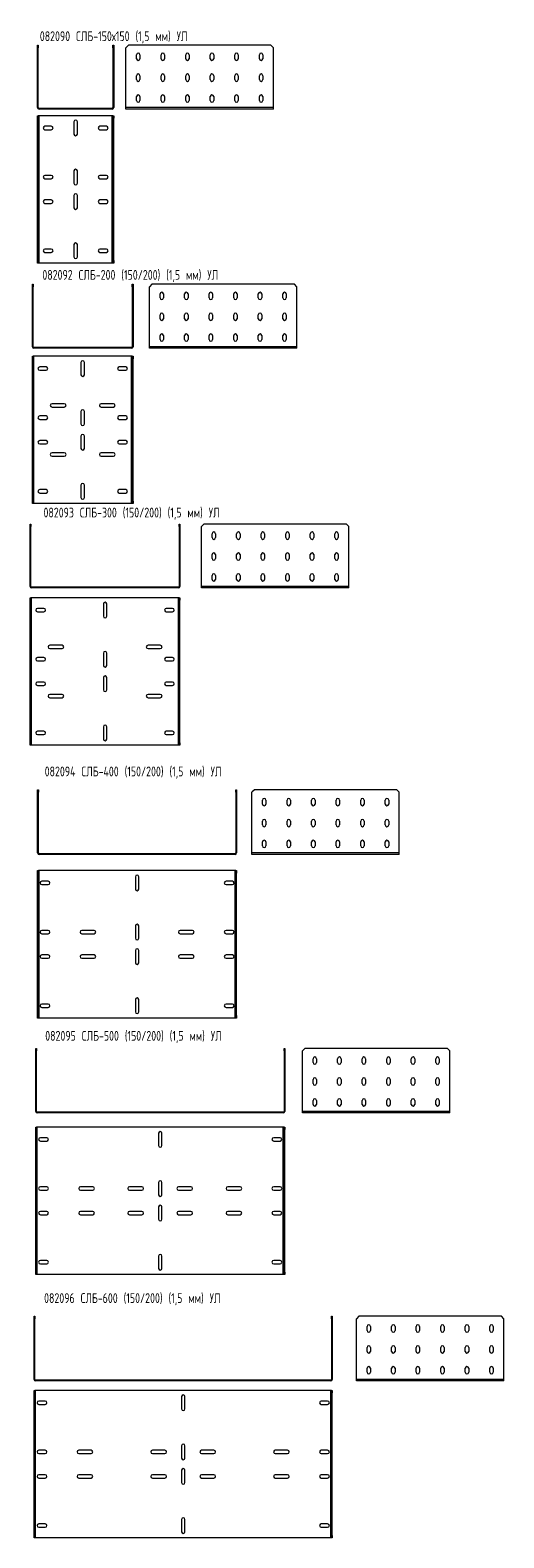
# Model space of a CAD drawing. Header units: millimetres. Extents: x 258 to 1222, y -3650 to -580.
import ezdxf

# ---------------------------------------------------------------- set-up
doc = ezdxf.new("R2010")
doc.units = ezdxf.units.MM
doc.styles.add('SLDTEXTSTYLE0', font='TXT', dxfattribs={"width": 0.7, "bigfont": 'bigfont'})

msp = doc.modelspace()

# ---------------------------------------------------------------- linework, layer by layer
at = {"color": 7, "linetype": 'Continuous', "lineweight": 15}
for p, q in [((273.1, -610.9), (274.6, -610.9)), ((273.1, -615.9), (273.1, -610.9)), ((274.6, -610.9), (274.6, -615.9)), ((426.6, -610.9), (428.1, -610.9)), ((426.6, -615.9), (426.6, -610.9)), ((428.1, -610.9), (428.1, -615.9)), ((458.1, -610.9), (453.1, -615.9)), ((748.1, -610.9), (458.1, -610.9)), ((753.1, -615.9), (748.1, -610.9)), ((273.1, -737.9), (273.1, -615.9)), ((274.6, -615.9), (273.1, -615.9)), ((274.6, -737.9), (274.6, -615.9)), ((428.1, -615.9), (426.6, -615.9)), ((426.6, -615.9), (426.6, -737.9)), ((428.1, -615.9), (428.1, -737.9)), ((453.1, -737.9), (453.1, -615.9)), ((474.6, -638.4), (474.6, -630.4)), ((481.6, -630.4), (481.6, -638.4)), ((524.6, -638.4), (524.6, -630.4)), ((531.6, -630.4), (531.6, -638.4)), ((574.6, -638.4), (574.6, -630.4)), ((581.6, -630.4), (581.6, -638.4)), ((624.6, -638.4), (624.6, -630.4)), ((631.6, -630.4), (631.6, -638.4)), ((674.6, -638.4), (674.6, -630.4)), ((681.6, -630.4), (681.6, -638.4)), ((724.6, -638.4), (724.6, -630.4)), ((731.6, -630.4), (731.6, -638.4)), ((753.1, -737.9), (753.1, -615.9)), ((474.6, -680.9), (474.6, -672.9)), ((481.6, -672.9), (481.6, -680.9)), ((524.6, -680.9), (524.6, -672.9)), ((531.6, -672.9), (531.6, -680.9)), ((574.6, -680.9), (574.6, -672.9)), ((581.6, -672.9), (581.6, -680.9)), ((624.6, -680.9), (624.6, -672.9)), ((631.6, -672.9), (631.6, -680.9)), ((674.6, -680.9), (674.6, -672.9)), ((681.6, -672.9), (681.6, -680.9)), ((724.6, -680.9), (724.6, -672.9)), ((731.6, -672.9), (731.6, -680.9)), ((474.6, -723.4), (474.6, -715.4)), ((481.6, -715.4), (481.6, -723.4)), ((524.6, -723.4), (524.6, -715.4)), ((531.6, -715.4), (531.6, -723.4)), ((574.6, -723.4), (574.6, -715.4)), ((581.6, -715.4), (581.6, -723.4)), ((624.6, -723.4), (624.6, -715.4)), ((631.6, -715.4), (631.6, -723.4)), ((674.6, -723.4), (674.6, -715.4)), ((681.6, -715.4), (681.6, -723.4)), ((724.6, -723.4), (724.6, -715.4)), ((731.6, -715.4), (731.6, -723.4)), ((273.1, -737.9), (274.6, -737.9)), ((273.1, -754.3), (274.6, -754.3)), ((273.1, -759.3), (273.1, -754.3)), ((274.6, -759.3), (273.1, -759.3)), ((273.1, -1049.3), (273.1, -759.3)), ((274.6, -754.3), (274.6, -759.3)), ((276.1, -754.3), (274.6, -754.3)), ((274.6, -1049.3), (274.6, -759.3)), ((276.1, -739.4), (276.1, -740.9)), ((425.1, -739.4), (276.1, -739.4)), ((425.1, -740.9), (276.1, -740.9)), ((276.1, -1054.3), (276.1, -754.3)), ((425.1, -754.3), (276.1, -754.3)), ((347.1, -766.8), (347.1, -791.8)), ((354.1, -791.8), (354.1, -766.8)), ((425.1, -740.9), (425.1, -739.4)), ((425.1, -1054.3), (425.1, -754.3)), ((426.6, -754.3), (425.1, -754.3)), ((426.6, -737.9), (428.1, -737.9)), ((426.6, -754.3), (428.1, -754.3)), ((426.6, -759.3), (426.6, -754.3)), ((428.1, -759.3), (426.6, -759.3)), ((426.6, -1049.3), (426.6, -759.3)), ((428.1, -754.3), (428.1, -759.3)), ((428.1, -1049.3), (428.1, -759.3)), ((753.1, -737.9), (453.1, -737.9)), ((453.1, -740.9), (453.1, -737.9)), ((753.1, -740.9), (453.1, -740.9)), ((753.1, -740.9), (753.1, -737.9)), ((301.1, -775.8), (288.1, -775.8)), ((288.1, -782.8), (301.1, -782.8)), ((413.1, -775.8), (400.1, -775.8)), ((400.1, -782.8), (413.1, -782.8)), ((301.1, -875.8), (288.1, -875.8)), ((288.1, -882.8), (301.1, -882.8)), ((347.1, -866.8), (347.1, -891.8)), ((354.1, -891.8), (354.1, -866.8)), ((413.1, -875.8), (400.1, -875.8)), ((400.1, -882.8), (413.1, -882.8)), ((347.1, -916.8), (347.1, -941.8)), ((354.1, -941.8), (354.1, -916.8)), ((301.1, -925.8), (288.1, -925.8)), ((288.1, -932.8), (301.1, -932.8)), ((413.1, -925.8), (400.1, -925.8)), ((400.1, -932.8), (413.1, -932.8)), ((301.1, -1025.8), (288.1, -1025.8)), ((288.1, -1032.8), (301.1, -1032.8)), ((347.1, -1016.8), (347.1, -1041.8)), ((354.1, -1041.8), (354.1, -1016.8)), ((413.1, -1025.8), (400.1, -1025.8)), ((400.1, -1032.8), (413.1, -1032.8)), ((273.1, -1049.3), (274.6, -1049.3)), ((273.1, -1054.3), (273.1, -1049.3)), ((274.6, -1054.3), (273.1, -1054.3)), ((274.6, -1049.3), (274.6, -1054.3)), ((276.1, -1054.3), (274.6, -1054.3)), ((425.1, -1054.3), (276.1, -1054.3)), ((426.6, -1054.3), (425.1, -1054.3)), ((426.6, -1049.3), (428.1, -1049.3)), ((426.6, -1054.3), (426.6, -1049.3)), ((428.1, -1054.3), (426.6, -1054.3)), ((428.1, -1049.3), (428.1, -1054.3)), ((262.5, -1097.7), (264, -1097.7)), ((262.5, -1102.7), (262.5, -1097.7)), ((262.5, -1224.7), (262.5, -1102.7)), ((264, -1102.7), (262.5, -1102.7)), ((264, -1097.7), (264, -1102.7)), ((264, -1224.7), (264, -1102.7)), ((466, -1097.7), (467.5, -1097.7)), ((466, -1102.7), (466, -1097.7)), ((467.5, -1102.7), (466, -1102.7)), ((466, -1102.7), (466, -1224.7)), ((467.5, -1097.7), (467.5, -1102.7)), ((467.5, -1102.7), (467.5, -1224.7)), ((505.9, -1097.7), (500.9, -1102.7)), ((500.9, -1224.7), (500.9, -1102.7)), ((795.9, -1097.7), (505.9, -1097.7)), ((800.9, -1102.7), (795.9, -1097.7)), ((800.9, -1224.7), (800.9, -1102.7)), ((522.4, -1125.2), (522.4, -1117.2)), ((529.4, -1117.2), (529.4, -1125.2)), ((572.4, -1125.2), (572.4, -1117.2)), ((579.4, -1117.2), (579.4, -1125.2)), ((622.4, -1125.2), (622.4, -1117.2)), ((629.4, -1117.2), (629.4, -1125.2)), ((672.4, -1125.2), (672.4, -1117.2)), ((679.4, -1117.2), (679.4, -1125.2)), ((722.4, -1125.2), (722.4, -1117.2)), ((729.4, -1117.2), (729.4, -1125.2)), ((772.4, -1125.2), (772.4, -1117.2)), ((779.4, -1117.2), (779.4, -1125.2)), ((522.4, -1167.7), (522.4, -1159.7)), ((529.4, -1159.7), (529.4, -1167.7)), ((572.4, -1167.7), (572.4, -1159.7)), ((579.4, -1159.7), (579.4, -1167.7)), ((622.4, -1167.7), (622.4, -1159.7)), ((629.4, -1159.7), (629.4, -1167.7)), ((672.4, -1167.7), (672.4, -1159.7)), ((679.4, -1159.7), (679.4, -1167.7)), ((722.4, -1167.7), (722.4, -1159.7)), ((729.4, -1159.7), (729.4, -1167.7)), ((772.4, -1167.7), (772.4, -1159.7)), ((779.4, -1159.7), (779.4, -1167.7)), ((262.5, -1224.7), (264, -1224.7)), ((265.5, -1226.2), (265.5, -1227.7)), ((464.5, -1226.2), (265.5, -1226.2)), ((464.5, -1227.7), (265.5, -1227.7)), ((464.5, -1227.7), (464.5, -1226.2)), ((466, -1224.7), (467.5, -1224.7)), ((800.9, -1224.7), (500.9, -1224.7)), ((500.9, -1227.7), (500.9, -1224.7)), ((800.9, -1227.7), (500.9, -1227.7)), ((522.4, -1210.2), (522.4, -1202.2)), ((529.4, -1202.2), (529.4, -1210.2)), ((572.4, -1210.2), (572.4, -1202.2)), ((579.4, -1202.2), (579.4, -1210.2)), ((622.4, -1210.2), (622.4, -1202.2)), ((629.4, -1202.2), (629.4, -1210.2)), ((672.4, -1210.2), (672.4, -1202.2)), ((679.4, -1202.2), (679.4, -1210.2)), ((722.4, -1210.2), (722.4, -1202.2)), ((729.4, -1202.2), (729.4, -1210.2)), ((772.4, -1210.2), (772.4, -1202.2)), ((779.4, -1202.2), (779.4, -1210.2)), ((800.9, -1227.7), (800.9, -1224.7)), ((262.5, -1244.2), (264, -1244.2)), ((262.5, -1249.2), (262.5, -1244.2)), ((264, -1249.2), (262.5, -1249.2)), ((262.5, -1539.2), (262.5, -1249.2)), ((264, -1244.2), (264, -1249.2)), ((265.5, -1244.2), (264, -1244.2)), ((264, -1539.2), (264, -1249.2)), ((265.5, -1544.2), (265.5, -1244.2)), ((464.5, -1244.2), (265.5, -1244.2)), ((361.5, -1256.7), (361.5, -1281.7)), ((368.5, -1281.7), (368.5, -1256.7)), ((464.5, -1544.2), (464.5, -1244.2)), ((466, -1244.2), (464.5, -1244.2)), ((466, -1244.2), (467.5, -1244.2)), ((466, -1249.2), (466, -1244.2)), ((467.5, -1249.2), (466, -1249.2)), ((466, -1539.2), (466, -1249.2)), ((467.5, -1244.2), (467.5, -1249.2)), ((467.5, -1539.2), (467.5, -1249.2)), ((290.5, -1265.7), (277.5, -1265.7)), ((277.5, -1272.7), (290.5, -1272.7)), ((452.5, -1265.7), (439.5, -1265.7)), ((439.5, -1272.7), (452.5, -1272.7)), ((327.5, -1340.7), (302.5, -1340.7)), ((302.5, -1347.7), (327.5, -1347.7)), ((427.5, -1340.7), (402.5, -1340.7)), ((402.5, -1347.7), (427.5, -1347.7)), ((290.5, -1365.7), (277.5, -1365.7)), ((277.5, -1372.7), (290.5, -1372.7)), ((361.5, -1356.7), (361.5, -1381.7)), ((368.5, -1381.7), (368.5, -1356.7)), ((452.5, -1365.7), (439.5, -1365.7)), ((439.5, -1372.7), (452.5, -1372.7)), ((361.5, -1406.7), (361.5, -1431.7)), ((368.5, -1431.7), (368.5, -1406.7)), ((290.5, -1415.7), (277.5, -1415.7)), ((277.5, -1422.7), (290.5, -1422.7)), ((327.5, -1440.7), (302.5, -1440.7)), ((427.5, -1440.7), (402.5, -1440.7)), ((452.5, -1415.7), (439.5, -1415.7)), ((439.5, -1422.7), (452.5, -1422.7)), ((302.5, -1447.7), (327.5, -1447.7)), ((402.5, -1447.7), (427.5, -1447.7)), ((290.5, -1515.7), (277.5, -1515.7)), ((277.5, -1522.7), (290.5, -1522.7)), ((361.5, -1506.7), (361.5, -1531.7)), ((368.5, -1531.7), (368.5, -1506.7)), ((452.5, -1515.7), (439.5, -1515.7)), ((439.5, -1522.7), (452.5, -1522.7)), ((262.5, -1539.2), (264, -1539.2)), ((262.5, -1544.2), (262.5, -1539.2)), ((264, -1544.2), (262.5, -1544.2)), ((264, -1539.2), (264, -1544.2)), ((265.5, -1544.2), (264, -1544.2)), ((464.5, -1544.2), (265.5, -1544.2)), ((466, -1544.2), (464.5, -1544.2)), ((466, -1539.2), (467.5, -1539.2)), ((466, -1544.2), (466, -1539.2)), ((467.5, -1544.2), (466, -1544.2)), ((467.5, -1539.2), (467.5, -1544.2)), ((258, -1585.9), (259.5, -1585.9)), ((258, -1590.9), (258, -1585.9)), ((258, -1712.9), (258, -1590.9)), ((259.5, -1590.9), (258, -1590.9)), ((259.5, -1585.9), (259.5, -1590.9)), ((259.5, -1712.9), (259.5, -1590.9)), ((561.5, -1585.9), (563, -1585.9)), ((561.5, -1590.9), (561.5, -1585.9)), ((563, -1590.9), (561.5, -1590.9)), ((561.5, -1590.9), (561.5, -1712.9)), ((563, -1585.9), (563, -1590.9)), ((563, -1590.9), (563, -1712.9)), ((611.8, -1585.9), (606.8, -1590.9)), ((606.8, -1712.9), (606.8, -1590.9)), ((901.8, -1585.9), (611.8, -1585.9)), ((906.8, -1590.9), (901.8, -1585.9)), ((906.8, -1712.9), (906.8, -1590.9)), ((628.3, -1613.4), (628.3, -1605.4)), ((635.3, -1605.4), (635.3, -1613.4)), ((678.3, -1613.4), (678.3, -1605.4)), ((685.3, -1605.4), (685.3, -1613.4)), ((728.3, -1613.4), (728.3, -1605.4)), ((735.3, -1605.4), (735.3, -1613.4)), ((778.3, -1613.4), (778.3, -1605.4)), ((785.3, -1605.4), (785.3, -1613.4)), ((828.3, -1613.4), (828.3, -1605.4)), ((835.3, -1605.4), (835.3, -1613.4)), ((878.3, -1613.4), (878.3, -1605.4)), ((885.3, -1605.4), (885.3, -1613.4)), ((628.3, -1655.9), (628.3, -1647.9)), ((635.3, -1647.9), (635.3, -1655.9)), ((678.3, -1655.9), (678.3, -1647.9)), ((685.3, -1647.9), (685.3, -1655.9)), ((728.3, -1655.9), (728.3, -1647.9)), ((735.3, -1647.9), (735.3, -1655.9)), ((778.3, -1655.9), (778.3, -1647.9)), ((785.3, -1647.9), (785.3, -1655.9)), ((828.3, -1655.9), (828.3, -1647.9)), ((835.3, -1647.9), (835.3, -1655.9)), ((878.3, -1655.9), (878.3, -1647.9)), ((885.3, -1647.9), (885.3, -1655.9)), ((258, -1712.9), (259.5, -1712.9)), ((261, -1714.4), (261, -1715.9)), ((560, -1714.4), (261, -1714.4)), ((560, -1715.9), (261, -1715.9)), ((560, -1715.9), (560, -1714.4)), ((561.5, -1712.9), (563, -1712.9)), ((906.8, -1712.9), (606.8, -1712.9)), ((606.8, -1715.9), (606.8, -1712.9)), ((906.8, -1715.9), (606.8, -1715.9)), ((628.3, -1698.4), (628.3, -1690.4)), ((635.3, -1690.4), (635.3, -1698.4)), ((678.3, -1698.4), (678.3, -1690.4)), ((685.3, -1690.4), (685.3, -1698.4)), ((728.3, -1698.4), (728.3, -1690.4)), ((735.3, -1690.4), (735.3, -1698.4)), ((778.3, -1698.4), (778.3, -1690.4)), ((785.3, -1690.4), (785.3, -1698.4)), ((828.3, -1698.4), (828.3, -1690.4)), ((835.3, -1690.4), (835.3, -1698.4)), ((878.3, -1698.4), (878.3, -1690.4)), ((885.3, -1690.4), (885.3, -1698.4)), ((906.8, -1715.9), (906.8, -1712.9)), ((258, -1736), (259.5, -1736)), ((258, -1741), (258, -1736)), ((259.5, -1741), (258, -1741)), ((258, -2031), (258, -1741)), ((259.5, -1736), (259.5, -1741)), ((261, -1736), (259.5, -1736)), ((259.5, -2031), (259.5, -1741)), ((261, -2036), (261, -1736)), ((560, -1736), (261, -1736)), ((407, -1748.5), (407, -1773.5)), ((414, -1773.5), (414, -1748.5)), ((560, -2036), (560, -1736)), ((561.5, -1736), (560, -1736)), ((561.5, -1736), (563, -1736)), ((561.5, -1741), (561.5, -1736)), ((563, -1741), (561.5, -1741)), ((561.5, -2031), (561.5, -1741)), ((563, -1736), (563, -1741)), ((563, -2031), (563, -1741)), ((286, -1757.5), (273, -1757.5)), ((273, -1764.5), (286, -1764.5)), ((548, -1757.5), (535, -1757.5)), ((535, -1764.5), (548, -1764.5)), ((323, -1832.5), (298, -1832.5)), ((298, -1839.5), (323, -1839.5)), ((523, -1832.5), (498, -1832.5)), ((498, -1839.5), (523, -1839.5)), ((286, -1857.5), (273, -1857.5)), ((273, -1864.5), (286, -1864.5)), ((407, -1848.5), (407, -1873.5)), ((414, -1873.5), (414, -1848.5)), ((548, -1857.5), (535, -1857.5)), ((535, -1864.5), (548, -1864.5)), ((407, -1898.5), (407, -1923.5)), ((414, -1923.5), (414, -1898.5)), ((286, -1907.5), (273, -1907.5)), ((273, -1914.5), (286, -1914.5)), ((323, -1932.5), (298, -1932.5)), ((523, -1932.5), (498, -1932.5)), ((548, -1907.5), (535, -1907.5)), ((535, -1914.5), (548, -1914.5)), ((298, -1939.5), (323, -1939.5)), ((498, -1939.5), (523, -1939.5)), ((286, -2007.5), (273, -2007.5)), ((273, -2014.5), (286, -2014.5)), ((407, -1998.5), (407, -2023.5)), ((414, -2023.5), (414, -1998.5)), ((548, -2007.5), (535, -2007.5)), ((535, -2014.5), (548, -2014.5)), ((258, -2031), (259.5, -2031)), ((258, -2036), (258, -2031)), ((259.5, -2036), (258, -2036)), ((259.5, -2031), (259.5, -2036)), ((261, -2036), (259.5, -2036)), ((560, -2036), (261, -2036)), ((561.5, -2036), (560, -2036)), ((561.5, -2031), (563, -2031)), ((561.5, -2036), (561.5, -2031)), ((563, -2036), (561.5, -2036)), ((563, -2031), (563, -2036)), ((273.2, -2127), (274.7, -2127)), ((273.2, -2132), (273.2, -2127)), ((273.2, -2255.5), (273.2, -2132)), ((274.7, -2132), (273.2, -2132)), ((274.7, -2127), (274.7, -2132)), ((274.7, -2255.5), (274.7, -2132)), ((676.7, -2127), (678.2, -2127)), ((676.7, -2132), (676.7, -2127)), ((676.7, -2132), (676.7, -2255.5)), ((678.2, -2132), (676.7, -2132)), ((678.2, -2127), (678.2, -2132)), ((678.2, -2132), (678.2, -2255.5)), ((714.4, -2127), (709.4, -2132)), ((709.4, -2255.5), (709.4, -2132)), ((1004.4, -2127), (714.4, -2127)), ((730.9, -2156), (730.9, -2148)), ((737.9, -2148), (737.9, -2156)), ((780.9, -2156), (780.9, -2148)), ((787.9, -2148), (787.9, -2156)), ((830.9, -2156), (830.9, -2148)), ((837.9, -2148), (837.9, -2156)), ((880.9, -2156), (880.9, -2148)), ((887.9, -2148), (887.9, -2156)), ((930.9, -2156), (930.9, -2148)), ((937.9, -2148), (937.9, -2156)), ((980.9, -2156), (980.9, -2148)), ((987.9, -2148), (987.9, -2156)), ((1009.4, -2132), (1004.4, -2127)), ((1009.4, -2255.5), (1009.4, -2132)), ((730.9, -2198.5), (730.9, -2190.5)), ((737.9, -2190.5), (737.9, -2198.5)), ((780.9, -2198.5), (780.9, -2190.5)), ((787.9, -2190.5), (787.9, -2198.5)), ((830.9, -2198.5), (830.9, -2190.5)), ((837.9, -2190.5), (837.9, -2198.5)), ((880.9, -2198.5), (880.9, -2190.5)), ((887.9, -2190.5), (887.9, -2198.5)), ((930.9, -2198.5), (930.9, -2190.5)), ((937.9, -2190.5), (937.9, -2198.5)), ((980.9, -2198.5), (980.9, -2190.5)), ((987.9, -2190.5), (987.9, -2198.5)), ((730.9, -2241), (730.9, -2233)), ((737.9, -2233), (737.9, -2241)), ((780.9, -2241), (780.9, -2233)), ((787.9, -2233), (787.9, -2241)), ((830.9, -2241), (830.9, -2233)), ((837.9, -2233), (837.9, -2241)), ((880.9, -2241), (880.9, -2233)), ((887.9, -2233), (887.9, -2241)), ((930.9, -2241), (930.9, -2233)), ((937.9, -2233), (937.9, -2241)), ((980.9, -2241), (980.9, -2233)), ((987.9, -2233), (987.9, -2241)), ((273.2, -2255.5), (274.7, -2255.5)), ((276.2, -2257), (276.2, -2258.5)), ((675.2, -2257), (276.2, -2257)), ((675.2, -2258.5), (276.2, -2258.5)), ((675.2, -2258.5), (675.2, -2257)), ((676.7, -2255.5), (678.2, -2255.5)), ((1009.4, -2255.5), (709.4, -2255.5)), ((709.4, -2258.5), (709.4, -2255.5)), ((1009.4, -2258.5), (709.4, -2258.5)), ((1009.4, -2258.5), (1009.4, -2255.5)), ((273.2, -2291.5), (274.7, -2291.5)), ((273.2, -2296.5), (273.2, -2291.5)), ((274.7, -2296.5), (273.2, -2296.5)), ((273.2, -2586.5), (273.2, -2296.5)), ((274.7, -2291.5), (274.7, -2296.5)), ((276.2, -2291.5), (274.7, -2291.5)), ((274.7, -2586.5), (274.7, -2296.5)), ((276.2, -2591.5), (276.2, -2291.5)), ((675.2, -2291.5), (276.2, -2291.5)), ((675.2, -2591.5), (675.2, -2291.5)), ((676.7, -2291.5), (675.2, -2291.5)), ((676.7, -2291.5), (678.2, -2291.5)), ((676.7, -2296.5), (676.7, -2291.5)), ((678.2, -2296.5), (676.7, -2296.5)), ((676.7, -2586.5), (676.7, -2296.5)), ((678.2, -2291.5), (678.2, -2296.5)), ((678.2, -2586.5), (678.2, -2296.5)), ((294.7, -2313), (281.7, -2313)), ((281.7, -2320), (294.7, -2320)), ((472.2, -2304), (472.2, -2329)), ((479.2, -2329), (479.2, -2304)), ((669.7, -2313), (656.7, -2313)), ((656.7, -2320), (669.7, -2320)), ((294.7, -2413), (281.7, -2413)), ((281.7, -2420), (294.7, -2420)), ((388.2, -2413), (363.2, -2413)), ((363.2, -2420), (388.2, -2420)), ((472.2, -2404), (472.2, -2429)), ((479.2, -2429), (479.2, -2404)), ((588.2, -2413), (563.2, -2413)), ((563.2, -2420), (588.2, -2420)), ((669.7, -2413), (656.7, -2413)), ((656.7, -2420), (669.7, -2420)), ((472.2, -2454), (472.2, -2479)), ((479.2, -2479), (479.2, -2454)), ((294.7, -2463), (281.7, -2463)), ((281.7, -2470), (294.7, -2470)), ((388.2, -2463), (363.2, -2463)), ((363.2, -2470), (388.2, -2470)), ((588.2, -2463), (563.2, -2463)), ((563.2, -2470), (588.2, -2470)), ((669.7, -2463), (656.7, -2463)), ((656.7, -2470), (669.7, -2470)), ((294.7, -2563), (281.7, -2563)), ((281.7, -2570), (294.7, -2570)), ((472.2, -2554), (472.2, -2579)), ((479.2, -2579), (479.2, -2554)), ((669.7, -2563), (656.7, -2563)), ((656.7, -2570), (669.7, -2570)), ((273.2, -2586.5), (274.7, -2586.5)), ((273.2, -2591.5), (273.2, -2586.5)), ((274.7, -2591.5), (273.2, -2591.5)), ((274.7, -2586.5), (274.7, -2591.5)), ((276.2, -2591.5), (274.7, -2591.5)), ((675.2, -2591.5), (276.2, -2591.5)), ((676.7, -2591.5), (675.2, -2591.5)), ((676.7, -2586.5), (678.2, -2586.5)), ((676.7, -2591.5), (676.7, -2586.5)), ((678.2, -2591.5), (676.7, -2591.5)), ((678.2, -2586.5), (678.2, -2591.5)), ((269.3, -2653.3), (270.8, -2653.3)), ((269.3, -2658.3), (269.3, -2653.3)), ((270.8, -2658.3), (269.3, -2658.3)), ((269.3, -2781.8), (269.3, -2658.3)), ((270.8, -2653.3), (270.8, -2658.3)), ((270.8, -2781.8), (270.8, -2658.3)), ((774.8, -2653.3), (776.3, -2653.3)), ((774.8, -2658.3), (774.8, -2653.3)), ((774.8, -2658.3), (774.8, -2781.8)), ((776.3, -2658.3), (774.8, -2658.3)), ((776.3, -2653.3), (776.3, -2658.3)), ((776.3, -2658.3), (776.3, -2781.8)), ((817.4, -2653.3), (812.4, -2658.3)), ((812.4, -2781.8), (812.4, -2658.3)), ((1107.4, -2653.3), (817.4, -2653.3)), ((1112.4, -2658.3), (1107.4, -2653.3)), ((1112.4, -2781.8), (1112.4, -2658.3)), ((833.9, -2682.3), (833.9, -2674.3)), ((840.9, -2674.3), (840.9, -2682.3)), ((883.9, -2682.3), (883.9, -2674.3)), ((890.9, -2674.3), (890.9, -2682.3)), ((933.9, -2682.3), (933.9, -2674.3)), ((940.9, -2674.3), (940.9, -2682.3)), ((983.9, -2682.3), (983.9, -2674.3)), ((990.9, -2674.3), (990.9, -2682.3)), ((1033.9, -2682.3), (1033.9, -2674.3)), ((1040.9, -2674.3), (1040.9, -2682.3)), ((1083.9, -2682.3), (1083.9, -2674.3)), ((1090.9, -2674.3), (1090.9, -2682.3)), ((833.9, -2724.8), (833.9, -2716.8)), ((840.9, -2716.8), (840.9, -2724.8)), ((883.9, -2724.8), (883.9, -2716.8)), ((890.9, -2716.8), (890.9, -2724.8)), ((933.9, -2724.8), (933.9, -2716.8)), ((940.9, -2716.8), (940.9, -2724.8)), ((983.9, -2724.8), (983.9, -2716.8)), ((990.9, -2716.8), (990.9, -2724.8)), ((1033.9, -2724.8), (1033.9, -2716.8)), ((1040.9, -2716.8), (1040.9, -2724.8)), ((1083.9, -2724.8), (1083.9, -2716.8)), ((1090.9, -2716.8), (1090.9, -2724.8)), ((833.9, -2767.3), (833.9, -2759.3)), ((840.9, -2759.3), (840.9, -2767.3)), ((883.9, -2767.3), (883.9, -2759.3)), ((890.9, -2759.3), (890.9, -2767.3)), ((933.9, -2767.3), (933.9, -2759.3)), ((940.9, -2759.3), (940.9, -2767.3)), ((983.9, -2767.3), (983.9, -2759.3)), ((990.9, -2759.3), (990.9, -2767.3)), ((1033.9, -2767.3), (1033.9, -2759.3)), ((1040.9, -2759.3), (1040.9, -2767.3)), ((1083.9, -2767.3), (1083.9, -2759.3)), ((1090.9, -2759.3), (1090.9, -2767.3)), ((269.3, -2781.8), (270.8, -2781.8)), ((272.3, -2783.3), (272.3, -2784.8)), ((773.3, -2783.3), (272.3, -2783.3)), ((773.3, -2784.8), (272.3, -2784.8)), ((773.3, -2784.8), (773.3, -2783.3)), ((774.8, -2781.8), (776.3, -2781.8)), ((1112.4, -2781.8), (812.4, -2781.8)), ((812.4, -2784.8), (812.4, -2781.8)), ((1112.4, -2784.8), (812.4, -2784.8)), ((1112.4, -2784.8), (1112.4, -2781.8)), ((269.3, -2813.7), (270.8, -2813.7)), ((269.3, -2818.7), (269.3, -2813.7)), ((270.8, -2818.7), (269.3, -2818.7)), ((269.3, -3108.7), (269.3, -2818.7)), ((270.8, -2813.7), (270.8, -2818.7)), ((272.3, -2813.7), (270.8, -2813.7)), ((270.8, -3108.7), (270.8, -2818.7)), ((272.3, -3113.7), (272.3, -2813.7)), ((773.3, -2813.7), (272.3, -2813.7)), ((773.3, -3113.7), (773.3, -2813.7)), ((774.8, -2813.7), (773.3, -2813.7)), ((774.8, -2813.7), (776.3, -2813.7)), ((774.8, -2818.7), (774.8, -2813.7)), ((776.3, -2818.7), (774.8, -2818.7)), ((774.8, -3108.7), (774.8, -2818.7)), ((776.3, -2813.7), (776.3, -2818.7)), ((776.3, -3108.7), (776.3, -2818.7)), ((291.8, -2835.2), (278.8, -2835.2)), ((278.8, -2842.2), (291.8, -2842.2)), ((519.3, -2826.2), (519.3, -2851.2)), ((526.3, -2851.2), (526.3, -2826.2)), ((766.8, -2835.2), (753.8, -2835.2)), ((753.8, -2842.2), (766.8, -2842.2)), ((291.8, -2935.2), (278.8, -2935.2)), ((278.8, -2942.2), (291.8, -2942.2)), ((385.3, -2935.2), (360.3, -2935.2)), ((360.3, -2942.2), (385.3, -2942.2)), ((485.3, -2935.2), (460.3, -2935.2)), ((460.3, -2942.2), (485.3, -2942.2)), ((519.3, -2926.2), (519.3, -2951.2)), ((526.3, -2951.2), (526.3, -2926.2)), ((585.3, -2935.2), (560.3, -2935.2)), ((560.3, -2942.2), (585.3, -2942.2)), ((685.3, -2935.2), (660.3, -2935.2)), ((660.3, -2942.2), (685.3, -2942.2)), ((766.8, -2935.2), (753.8, -2935.2)), ((753.8, -2942.2), (766.8, -2942.2)), ((519.3, -2976.2), (519.3, -3001.2)), ((526.3, -3001.2), (526.3, -2976.2)), ((291.8, -2985.2), (278.8, -2985.2)), ((278.8, -2992.2), (291.8, -2992.2)), ((385.3, -2985.2), (360.3, -2985.2)), ((360.3, -2992.2), (385.3, -2992.2)), ((485.3, -2985.2), (460.3, -2985.2)), ((460.3, -2992.2), (485.3, -2992.2)), ((585.3, -2985.2), (560.3, -2985.2)), ((560.3, -2992.2), (585.3, -2992.2)), ((685.3, -2985.2), (660.3, -2985.2)), ((660.3, -2992.2), (685.3, -2992.2)), ((766.8, -2985.2), (753.8, -2985.2)), ((753.8, -2992.2), (766.8, -2992.2)), ((291.8, -3085.2), (278.8, -3085.2)), ((278.8, -3092.2), (291.8, -3092.2)), ((519.3, -3076.2), (519.3, -3101.2)), ((526.3, -3101.2), (526.3, -3076.2)), ((766.8, -3085.2), (753.8, -3085.2)), ((753.8, -3092.2), (766.8, -3092.2)), ((269.3, -3108.7), (270.8, -3108.7)), ((269.3, -3113.7), (269.3, -3108.7)), ((270.8, -3113.7), (269.3, -3113.7)), ((270.8, -3108.7), (270.8, -3113.7)), ((272.3, -3113.7), (270.8, -3113.7)), ((773.3, -3113.7), (272.3, -3113.7)), ((774.8, -3113.7), (773.3, -3113.7)), ((774.8, -3108.7), (776.3, -3108.7)), ((774.8, -3113.7), (774.8, -3108.7)), ((776.3, -3113.7), (774.8, -3113.7)), ((776.3, -3108.7), (776.3, -3113.7)), ((266.1, -3198.7), (267.6, -3198.7)), ((266.1, -3203.7), (266.1, -3198.7)), ((267.6, -3203.7), (266.1, -3203.7)), ((266.1, -3327.2), (266.1, -3203.7)), ((267.6, -3198.7), (267.6, -3203.7)), ((267.6, -3327.2), (267.6, -3203.7)), ((871.6, -3198.7), (873.1, -3198.7)), ((871.6, -3203.7), (871.6, -3198.7)), ((871.6, -3203.7), (871.6, -3327.2)), ((873.1, -3203.7), (871.6, -3203.7)), ((873.1, -3198.7), (873.1, -3203.7)), ((873.1, -3203.7), (873.1, -3327.2)), ((927.2, -3198.7), (922.2, -3203.7)), ((922.2, -3327.2), (922.2, -3203.7)), ((1217.2, -3198.7), (927.2, -3198.7)), ((943.7, -3227.7), (943.7, -3219.7)), ((950.7, -3219.7), (950.7, -3227.7)), ((993.7, -3227.7), (993.7, -3219.7)), ((1000.7, -3219.7), (1000.7, -3227.7)), ((1043.7, -3227.7), (1043.7, -3219.7)), ((1050.7, -3219.7), (1050.7, -3227.7)), ((1093.7, -3227.7), (1093.7, -3219.7)), ((1100.7, -3219.7), (1100.7, -3227.7)), ((1143.7, -3227.7), (1143.7, -3219.7)), ((1150.7, -3219.7), (1150.7, -3227.7)), ((1193.7, -3227.7), (1193.7, -3219.7)), ((1200.7, -3219.7), (1200.7, -3227.7)), ((1222.2, -3203.7), (1217.2, -3198.7)), ((1222.2, -3327.2), (1222.2, -3203.7)), ((943.7, -3270.2), (943.7, -3262.2)), ((950.7, -3262.2), (950.7, -3270.2)), ((993.7, -3270.2), (993.7, -3262.2)), ((1000.7, -3262.2), (1000.7, -3270.2)), ((1043.7, -3270.2), (1043.7, -3262.2)), ((1050.7, -3262.2), (1050.7, -3270.2)), ((1093.7, -3270.2), (1093.7, -3262.2)), ((1100.7, -3262.2), (1100.7, -3270.2)), ((1143.7, -3270.2), (1143.7, -3262.2)), ((1150.7, -3262.2), (1150.7, -3270.2)), ((1193.7, -3270.2), (1193.7, -3262.2)), ((1200.7, -3262.2), (1200.7, -3270.2)), ((943.7, -3312.7), (943.7, -3304.7)), ((950.7, -3304.7), (950.7, -3312.7)), ((993.7, -3312.7), (993.7, -3304.7)), ((1000.7, -3304.7), (1000.7, -3312.7)), ((1043.7, -3312.7), (1043.7, -3304.7)), ((1050.7, -3304.7), (1050.7, -3312.7)), ((1093.7, -3312.7), (1093.7, -3304.7)), ((1100.7, -3304.7), (1100.7, -3312.7)), ((1143.7, -3312.7), (1143.7, -3304.7)), ((1150.7, -3304.7), (1150.7, -3312.7)), ((1193.7, -3312.7), (1193.7, -3304.7)), ((1200.7, -3304.7), (1200.7, -3312.7)), ((266.1, -3327.2), (267.6, -3327.2)), ((269.1, -3328.7), (269.1, -3330.2)), ((870.1, -3328.7), (269.1, -3328.7)), ((870.1, -3330.2), (269.1, -3330.2)), ((870.1, -3330.2), (870.1, -3328.7)), ((871.6, -3327.2), (873.1, -3327.2)), ((1222.2, -3327.2), (922.2, -3327.2)), ((922.2, -3330.2), (922.2, -3327.2)), ((1222.2, -3330.2), (922.2, -3330.2)), ((1222.2, -3330.2), (1222.2, -3327.2)), ((266.1, -3349.9), (267.6, -3349.9)), ((266.1, -3354.9), (266.1, -3349.9)), ((267.6, -3354.9), (266.1, -3354.9)), ((266.1, -3644.9), (266.1, -3354.9)), ((267.6, -3349.9), (267.6, -3354.9)), ((269.1, -3349.9), (267.6, -3349.9)), ((267.6, -3644.9), (267.6, -3354.9)), ((269.1, -3649.9), (269.1, -3349.9)), ((870.1, -3349.9), (269.1, -3349.9)), ((288.6, -3371.4), (275.6, -3371.4)), ((566.1, -3362.4), (566.1, -3387.4)), ((573.1, -3387.4), (573.1, -3362.4)), ((863.6, -3371.4), (850.6, -3371.4)), ((870.1, -3649.9), (870.1, -3349.9)), ((871.6, -3349.9), (870.1, -3349.9)), ((871.6, -3349.9), (873.1, -3349.9)), ((871.6, -3354.9), (871.6, -3349.9)), ((873.1, -3354.9), (871.6, -3354.9)), ((871.6, -3644.9), (871.6, -3354.9)), ((873.1, -3349.9), (873.1, -3354.9)), ((873.1, -3644.9), (873.1, -3354.9)), ((275.6, -3378.4), (288.6, -3378.4)), ((850.6, -3378.4), (863.6, -3378.4)), ((566.1, -3462.4), (566.1, -3487.4)), ((573.1, -3487.4), (573.1, -3462.4)), ((288.6, -3471.4), (275.6, -3471.4)), ((275.6, -3478.4), (288.6, -3478.4)), ((382.1, -3471.4), (357.1, -3471.4)), ((357.1, -3478.4), (382.1, -3478.4)), ((532.1, -3471.4), (507.1, -3471.4)), ((507.1, -3478.4), (532.1, -3478.4)), ((632.1, -3471.4), (607.1, -3471.4)), ((607.1, -3478.4), (632.1, -3478.4)), ((782.1, -3471.4), (757.1, -3471.4)), ((757.1, -3478.4), (782.1, -3478.4)), ((863.6, -3471.4), (850.6, -3471.4)), ((850.6, -3478.4), (863.6, -3478.4)), ((288.6, -3521.4), (275.6, -3521.4)), ((275.6, -3528.4), (288.6, -3528.4)), ((382.1, -3521.4), (357.1, -3521.4)), ((357.1, -3528.4), (382.1, -3528.4)), ((532.1, -3521.4), (507.1, -3521.4)), ((507.1, -3528.4), (532.1, -3528.4)), ((566.1, -3512.4), (566.1, -3537.4)), ((573.1, -3537.4), (573.1, -3512.4)), ((632.1, -3521.4), (607.1, -3521.4)), ((607.1, -3528.4), (632.1, -3528.4)), ((782.1, -3521.4), (757.1, -3521.4)), ((757.1, -3528.4), (782.1, -3528.4)), ((863.6, -3521.4), (850.6, -3521.4)), ((850.6, -3528.4), (863.6, -3528.4)), ((288.6, -3621.4), (275.6, -3621.4)), ((566.1, -3612.4), (566.1, -3637.4)), ((573.1, -3637.4), (573.1, -3612.4)), ((863.6, -3621.4), (850.6, -3621.4)), ((266.1, -3644.9), (267.6, -3644.9)), ((266.1, -3649.9), (266.1, -3644.9)), ((267.6, -3649.9), (266.1, -3649.9)), ((267.6, -3644.9), (267.6, -3649.9)), ((269.1, -3649.9), (267.6, -3649.9)), ((870.1, -3649.9), (269.1, -3649.9)), ((275.6, -3628.4), (288.6, -3628.4)), ((850.6, -3628.4), (863.6, -3628.4)), ((871.6, -3649.9), (870.1, -3649.9)), ((871.6, -3644.9), (873.1, -3644.9)), ((871.6, -3649.9), (871.6, -3644.9)), ((873.1, -3649.9), (871.6, -3649.9)), ((873.1, -3644.9), (873.1, -3649.9))]:
    msp.add_line(p, q, dxfattribs=at)
for centre, radius, start, end in [((478.1, -630.4), 3.5, 0, 180), ((478.1, -638.4), 3.5, 180, 0), ((528.1, -630.4), 3.5, 0, 180), ((528.1, -638.4), 3.5, 180, 0), ((578.1, -630.4), 3.5, 0, 180), ((578.1, -638.4), 3.5, 180, 0), ((628.1, -630.4), 3.5, 0, 180), ((628.1, -638.4), 3.5, 180, 0), ((678.1, -630.4), 3.5, 0, 180), ((678.1, -638.4), 3.5, 180, 0), ((728.1, -630.4), 3.5, 0, 180), ((728.1, -638.4), 3.5, 180, 0), ((478.1, -672.9), 3.5, 0, 180), ((528.1, -672.9), 3.5, 0, 180), ((578.1, -672.9), 3.5, 0, 180), ((628.1, -672.9), 3.5, 0, 180), ((678.1, -672.9), 3.5, 0, 180), ((728.1, -672.9), 3.5, 0, 180), ((478.1, -680.9), 3.5, 180, 0), ((528.1, -680.9), 3.5, 180, 0), ((578.1, -680.9), 3.5, 180, 0), ((628.1, -680.9), 3.5, 180, 0), ((678.1, -680.9), 3.5, 180, 0), ((728.1, -680.9), 3.5, 180, 0), ((478.1, -715.4), 3.5, 0, 180), ((478.1, -723.4), 3.5, 180, 0), ((528.1, -715.4), 3.5, 0, 180), ((528.1, -723.4), 3.5, 180, 0), ((578.1, -715.4), 3.5, 0, 180), ((578.1, -723.4), 3.5, 180, 0), ((628.1, -715.4), 3.5, 0, 180), ((628.1, -723.4), 3.5, 180, 0), ((678.1, -715.4), 3.5, 0, 180), ((678.1, -723.4), 3.5, 180, 0), ((728.1, -715.4), 3.5, 360, 180), ((728.1, -723.4), 3.5, 180, 0), ((276.1, -737.9), 3, 180, 270), ((276.1, -737.9), 1.5, 180, 270), ((350.6, -766.8), 3.5, 0, 180), ((425.1, -737.9), 1.5, 270, 0), ((425.1, -737.9), 3, 270, 0), ((288.1, -779.3), 3.5, 90, 270), ((301.1, -779.3), 3.5, 270, 90), ((350.6, -791.8), 3.5, 180, 0), ((400.1, -779.3), 3.5, 90, 270), ((413.1, -779.3), 3.5, 270, 90), ((288.1, -879.3), 3.5, 90, 270), ((301.1, -879.3), 3.5, 270, 90), ((350.6, -866.8), 3.5, 0, 180), ((400.1, -879.3), 3.5, 90, 270), ((413.1, -879.3), 3.5, 270, 90), ((350.6, -891.8), 3.5, 180, 0), ((350.6, -916.8), 3.5, 0, 180), ((288.1, -929.3), 3.5, 90, 270), ((301.1, -929.3), 3.5, 270, 90), ((350.6, -941.8), 3.5, 180, 0), ((400.1, -929.3), 3.5, 90, 270), ((413.1, -929.3), 3.5, 270, 90), ((288.1, -1029.3), 3.5, 90, 270), ((301.1, -1029.3), 3.5, 270, 90), ((350.6, -1016.8), 3.5, 0, 180), ((350.6, -1041.8), 3.5, 180, 0), ((400.1, -1029.3), 3.5, 90, 270), ((413.1, -1029.3), 3.5, 270, 90), ((525.9, -1117.2), 3.5, 0, 180), ((525.9, -1125.2), 3.5, 180, 0), ((575.9, -1117.2), 3.5, 0, 180), ((575.9, -1125.2), 3.5, 180, 0), ((625.9, -1117.2), 3.5, 0, 180), ((625.9, -1125.2), 3.5, 180, 0), ((675.9, -1117.2), 3.5, 0, 180), ((675.9, -1125.2), 3.5, 180, 0), ((725.9, -1117.2), 3.5, 360, 180), ((725.9, -1125.2), 3.5, 180, 0), ((775.9, -1117.2), 3.5, 360, 180), ((775.9, -1125.2), 3.5, 180, 0), ((525.9, -1159.7), 3.5, 0, 180), ((575.9, -1159.7), 3.5, 0, 180), ((625.9, -1159.7), 3.5, 0, 180), ((675.9, -1159.7), 3.5, 0, 180), ((725.9, -1159.7), 3.5, 360, 180), ((775.9, -1159.7), 3.5, 360, 180), ((525.9, -1167.7), 3.5, 180, 0), ((575.9, -1167.7), 3.5, 180, 0), ((625.9, -1167.7), 3.5, 180, 0), ((675.9, -1167.7), 3.5, 180, 0), ((725.9, -1167.7), 3.5, 180, 0), ((775.9, -1167.7), 3.5, 180, 0), ((265.5, -1224.7), 3, 180, 270), ((265.5, -1224.7), 1.5, 180, 270), ((464.5, -1224.7), 1.5, 270, 0), ((464.5, -1224.7), 3, 270, 0), ((525.9, -1202.2), 3.5, 0, 180), ((525.9, -1210.2), 3.5, 180, 0), ((575.9, -1202.2), 3.5, 0, 180), ((575.9, -1210.2), 3.5, 180, 0), ((625.9, -1202.2), 3.5, 0, 180), ((625.9, -1210.2), 3.5, 180, 0), ((675.9, -1202.2), 3.5, 0, 180), ((675.9, -1210.2), 3.5, 180, 0), ((725.9, -1202.2), 3.5, 0, 180), ((725.9, -1210.2), 3.5, 180, 0), ((775.9, -1202.2), 3.5, 0, 180), ((775.9, -1210.2), 3.5, 180, 0), ((365, -1256.7), 3.5, 0, 180), ((277.5, -1269.2), 3.5, 90, 270), ((290.5, -1269.2), 3.5, 270, 90), ((365, -1281.7), 3.5, 180, 0), ((439.5, -1269.2), 3.5, 90, 270), ((452.5, -1269.2), 3.5, 270, 90), ((302.5, -1344.2), 3.5, 90, 270), ((327.5, -1344.2), 3.5, 270, 90), ((402.5, -1344.2), 3.5, 90, 270), ((427.5, -1344.2), 3.5, 270, 90), ((277.5, -1369.2), 3.5, 90, 270), ((290.5, -1369.2), 3.5, 270, 90), ((365, -1356.7), 3.5, 0, 180), ((439.5, -1369.2), 3.5, 90, 270), ((452.5, -1369.2), 3.5, 270, 90), ((365, -1381.7), 3.5, 180, 0), ((365, -1406.7), 3.5, 0, 180), ((277.5, -1419.2), 3.5, 90, 270), ((290.5, -1419.2), 3.5, 270, 90), ((302.5, -1444.2), 3.5, 90, 270), ((327.5, -1444.2), 3.5, 270, 90), ((365, -1431.7), 3.5, 180, 0), ((402.5, -1444.2), 3.5, 90, 270), ((427.5, -1444.2), 3.5, 270, 90), ((439.5, -1419.2), 3.5, 90, 270), ((452.5, -1419.2), 3.5, 270, 90), ((365, -1506.7), 3.5, 0, 180), ((277.5, -1519.2), 3.5, 90, 270), ((290.5, -1519.2), 3.5, 270, 90), ((365, -1531.7), 3.5, 180, 0), ((439.5, -1519.2), 3.5, 90, 270), ((452.5, -1519.2), 3.5, 270, 90), ((631.8, -1605.4), 3.5, 0, 180), ((631.8, -1613.4), 3.5, 180, 0), ((681.8, -1605.4), 3.5, 0, 180), ((681.8, -1613.4), 3.5, 180, 0), ((731.8, -1605.4), 3.5, 0, 180), ((731.8, -1613.4), 3.5, 180, 0), ((781.8, -1605.4), 3.5, 0, 180), ((781.8, -1613.4), 3.5, 180, 0), ((831.8, -1605.4), 3.5, 360, 180), ((831.8, -1613.4), 3.5, 180, 0), ((881.8, -1605.4), 3.5, 360, 180), ((881.8, -1613.4), 3.5, 180, 0), ((631.8, -1647.9), 3.5, 0, 180), ((631.8, -1655.9), 3.5, 180, 0), ((681.8, -1647.9), 3.5, 0, 180), ((681.8, -1655.9), 3.5, 180, 0), ((731.8, -1647.9), 3.5, 0, 180), ((731.8, -1655.9), 3.5, 180, 0), ((781.8, -1647.9), 3.5, 0, 180), ((781.8, -1655.9), 3.5, 180, 0), ((831.8, -1647.9), 3.5, 360, 180), ((831.8, -1655.9), 3.5, 180, 0), ((881.8, -1647.9), 3.5, 360, 180), ((881.8, -1655.9), 3.5, 180, 0), ((631.8, -1690.4), 3.5, 0, 180), ((681.8, -1690.4), 3.5, 0, 180), ((731.8, -1690.4), 3.5, 0, 180), ((781.8, -1690.4), 3.5, 0, 180), ((831.8, -1690.4), 3.5, 0, 180), ((881.8, -1690.4), 3.5, 0, 180), ((261, -1712.9), 3, 180, 270), ((261, -1712.9), 1.5, 180, 270), ((560, -1712.9), 1.5, 270, 0), ((560, -1712.9), 3, 270, 0), ((631.8, -1698.4), 3.5, 180, 0), ((681.8, -1698.4), 3.5, 180, 0), ((731.8, -1698.4), 3.5, 180, 0), ((781.8, -1698.4), 3.5, 180, 0), ((831.8, -1698.4), 3.5, 180, 0), ((881.8, -1698.4), 3.5, 180, 0), ((410.5, -1748.5), 3.5, 0, 180), ((273, -1761), 3.5, 90, 270), ((286, -1761), 3.5, 270, 90), ((410.5, -1773.5), 3.5, 180, 0), ((535, -1761), 3.5, 90, 270), ((548, -1761), 3.5, 270, 90), ((298, -1836), 3.5, 90, 270), ((323, -1836), 3.5, 270, 90), ((498, -1836), 3.5, 90, 270), ((523, -1836), 3.5, 270, 90), ((273, -1861), 3.5, 90, 270), ((286, -1861), 3.5, 270, 90), ((410.5, -1848.5), 3.5, 0, 180), ((535, -1861), 3.5, 90, 270), ((548, -1861), 3.5, 270, 90), ((410.5, -1873.5), 3.5, 180, 0), ((410.5, -1898.5), 3.5, 0, 180), ((273, -1911), 3.5, 90, 270), ((286, -1911), 3.5, 270, 90), ((298, -1936), 3.5, 90, 270), ((323, -1936), 3.5, 270, 90), ((410.5, -1923.5), 3.5, 180, 0), ((498, -1936), 3.5, 90, 270), ((523, -1936), 3.5, 270, 90), ((535, -1911), 3.5, 90, 270), ((548, -1911), 3.5, 270, 90), ((410.5, -1998.5), 3.5, 0, 180), ((273, -2011), 3.5, 90, 270), ((286, -2011), 3.5, 270, 90), ((410.5, -2023.5), 3.5, 180, 0), ((535, -2011), 3.5, 90, 270), ((548, -2011), 3.5, 270, 90), ((734.4, -2148), 3.5, 0, 180), ((784.4, -2148), 3.5, 0, 180), ((834.4, -2148), 3.5, 0, 180), ((884.4, -2148), 3.5, 0, 180), ((934.4, -2148), 3.5, 0, 180), ((984.4, -2148), 3.5, 0, 180), ((734.4, -2156), 3.5, 180, 0), ((784.4, -2156), 3.5, 180, 0), ((834.4, -2156), 3.5, 180, 0), ((884.4, -2156), 3.5, 180, 0), ((934.4, -2156), 3.5, 180, 0), ((984.4, -2156), 3.5, 180, 0), ((734.4, -2190.5), 3.5, 0, 180), ((734.4, -2198.5), 3.5, 180, 0), ((784.4, -2190.5), 3.5, 0, 180), ((784.4, -2198.5), 3.5, 180, 0), ((834.4, -2190.5), 3.5, 0, 180), ((834.4, -2198.5), 3.5, 180, 0), ((884.4, -2190.5), 3.5, 0, 180), ((884.4, -2198.5), 3.5, 180, 0), ((934.4, -2190.5), 3.5, 0, 180), ((934.4, -2198.5), 3.5, 180, 0), ((984.4, -2190.5), 3.5, 0, 180), ((984.4, -2198.5), 3.5, 180, 0), ((734.4, -2233), 3.5, 0, 180), ((784.4, -2233), 3.5, 0, 180), ((834.4, -2233), 3.5, 0, 180), ((884.4, -2233), 3.5, 0, 180), ((934.4, -2233), 3.5, 0, 180), ((984.4, -2233), 3.5, 0, 180), ((276.2, -2255.5), 3, 180, 270), ((276.2, -2255.5), 1.5, 180, 270), ((675.2, -2255.5), 3, 270, 0), ((675.2, -2255.5), 1.5, 270, 0), ((734.4, -2241), 3.5, 180, 0), ((784.4, -2241), 3.5, 180, 0), ((834.4, -2241), 3.5, 180, 0), ((884.4, -2241), 3.5, 180, 0), ((934.4, -2241), 3.5, 180, 0), ((984.4, -2241), 3.5, 180, 0), ((475.7, -2304), 3.5, 0, 180), ((281.7, -2316.5), 3.5, 90, 270), ((294.7, -2316.5), 3.5, 270, 90), ((475.7, -2329), 3.5, 180, 0), ((656.7, -2316.5), 3.5, 90, 270), ((669.7, -2316.5), 3.5, 270, 90), ((281.7, -2416.5), 3.5, 90, 270), ((294.7, -2416.5), 3.5, 270, 90), ((363.2, -2416.5), 3.5, 90, 270), ((388.2, -2416.5), 3.5, 270, 90), ((475.7, -2404), 3.5, 0, 180), ((563.2, -2416.5), 3.5, 90, 270), ((588.2, -2416.5), 3.5, 270, 90), ((656.7, -2416.5), 3.5, 90, 270), ((669.7, -2416.5), 3.5, 270, 90), ((475.7, -2429), 3.5, 180, 0), ((475.7, -2454), 3.5, 0, 180), ((281.7, -2466.5), 3.5, 90, 270), ((294.7, -2466.5), 3.5, 270, 90), ((363.2, -2466.5), 3.5, 90, 270), ((388.2, -2466.5), 3.5, 270, 90), ((475.7, -2479), 3.5, 180, 0), ((563.2, -2466.5), 3.5, 90, 270), ((588.2, -2466.5), 3.5, 270, 90), ((656.7, -2466.5), 3.5, 90, 270), ((669.7, -2466.5), 3.5, 270, 90), ((281.7, -2566.5), 3.5, 90, 270), ((294.7, -2566.5), 3.5, 270, 90), ((475.7, -2554), 3.5, 0, 180), ((656.7, -2566.5), 3.5, 90, 270), ((669.7, -2566.5), 3.5, 270, 90), ((475.7, -2579), 3.5, 180, 0), ((837.4, -2674.3), 3.5, 0, 180), ((837.4, -2682.3), 3.5, 180, 0), ((887.4, -2674.3), 3.5, 0, 180), ((887.4, -2682.3), 3.5, 180, 0), ((937.4, -2674.3), 3.5, 0, 180), ((937.4, -2682.3), 3.5, 180, 0), ((987.4, -2674.3), 3.5, 0, 180), ((987.4, -2682.3), 3.5, 180, 0), ((1037.4, -2674.3), 3.5, 0, 180), ((1037.4, -2682.3), 3.5, 180, 0), ((1087.4, -2674.3), 3.5, 0, 180), ((1087.4, -2682.3), 3.5, 180, 0), ((837.4, -2716.8), 3.5, 0, 180), ((837.4, -2724.8), 3.5, 180, 0), ((887.4, -2716.8), 3.5, 0, 180), ((887.4, -2724.8), 3.5, 180, 0), ((937.4, -2716.8), 3.5, 0, 180), ((937.4, -2724.8), 3.5, 180, 0), ((987.4, -2716.8), 3.5, 0, 180), ((987.4, -2724.8), 3.5, 180, 0), ((1037.4, -2716.8), 3.5, 0, 180), ((1037.4, -2724.8), 3.5, 180, 0), ((1087.4, -2716.8), 3.5, 0, 180), ((1087.4, -2724.8), 3.5, 180, 0), ((837.4, -2759.3), 3.5, 0, 180), ((887.4, -2759.3), 3.5, 0, 180), ((937.4, -2759.3), 3.5, 0, 180), ((987.4, -2759.3), 3.5, 0, 180), ((1037.4, -2759.3), 3.5, 0, 180), ((1087.4, -2759.3), 3.5, 0, 180), ((272.3, -2781.8), 3, 180, 270), ((272.3, -2781.8), 1.5, 180, 270), ((773.3, -2781.8), 3, 270, 0), ((773.3, -2781.8), 1.5, 270, 0), ((837.4, -2767.3), 3.5, 180, 0), ((887.4, -2767.3), 3.5, 180, 0), ((937.4, -2767.3), 3.5, 180, 0), ((987.4, -2767.3), 3.5, 180, 0), ((1037.4, -2767.3), 3.5, 180, 0), ((1087.4, -2767.3), 3.5, 180, 0), ((522.8, -2826.2), 3.5, 0, 180), ((278.8, -2838.7), 3.5, 90, 270), ((291.8, -2838.7), 3.5, 270, 90), ((522.8, -2851.2), 3.5, 180, 0), ((753.8, -2838.7), 3.5, 90, 270), ((766.8, -2838.7), 3.5, 270, 90), ((278.8, -2938.7), 3.5, 90, 270), ((291.8, -2938.7), 3.5, 270, 90), ((360.3, -2938.7), 3.5, 90, 270), ((385.3, -2938.7), 3.5, 270, 90), ((460.3, -2938.7), 3.5, 90, 270), ((485.3, -2938.7), 3.5, 270, 90), ((522.8, -2926.2), 3.5, 0, 180), ((560.3, -2938.7), 3.5, 90, 270), ((585.3, -2938.7), 3.5, 270, 90), ((660.3, -2938.7), 3.5, 90, 270), ((685.3, -2938.7), 3.5, 270, 90), ((753.8, -2938.7), 3.5, 90, 270), ((766.8, -2938.7), 3.5, 270, 90), ((522.8, -2951.2), 3.5, 180, 0), ((522.8, -2976.2), 3.5, 0, 180), ((278.8, -2988.7), 3.5, 90, 270), ((291.8, -2988.7), 3.5, 270, 90), ((360.3, -2988.7), 3.5, 90, 270), ((385.3, -2988.7), 3.5, 270, 90), ((460.3, -2988.7), 3.5, 90, 270), ((485.3, -2988.7), 3.5, 270, 90), ((522.8, -3001.2), 3.5, 180, 0), ((560.3, -2988.7), 3.5, 90, 270), ((585.3, -2988.7), 3.5, 270, 90), ((660.3, -2988.7), 3.5, 90, 270), ((685.3, -2988.7), 3.5, 270, 90), ((753.8, -2988.7), 3.5, 90, 270), ((766.8, -2988.7), 3.5, 270, 90), ((278.8, -3088.7), 3.5, 90, 270), ((291.8, -3088.7), 3.5, 270, 90), ((522.8, -3076.2), 3.5, 0, 180), ((753.8, -3088.7), 3.5, 90, 270), ((766.8, -3088.7), 3.5, 270, 90), ((522.8, -3101.2), 3.5, 180, 0), ((947.2, -3219.7), 3.5, 0, 180), ((997.2, -3219.7), 3.5, 0, 180), ((1047.2, -3219.7), 3.5, 0, 180), ((1097.2, -3219.7), 3.5, 0, 180), ((1147.2, -3219.7), 3.5, 0, 180), ((1197.2, -3219.7), 3.5, 0, 180), ((947.2, -3227.7), 3.5, 180, 0), ((997.2, -3227.7), 3.5, 180, 0), ((1047.2, -3227.7), 3.5, 180, 0), ((1097.2, -3227.7), 3.5, 180, 0), ((1147.2, -3227.7), 3.5, 180, 0), ((1197.2, -3227.7), 3.5, 180, 0), ((947.2, -3262.2), 3.5, 0, 180), ((947.2, -3270.2), 3.5, 180, 0), ((997.2, -3262.2), 3.5, 0, 180), ((997.2, -3270.2), 3.5, 180, 0), ((1047.2, -3262.2), 3.5, 0, 180), ((1047.2, -3270.2), 3.5, 180, 0), ((1097.2, -3262.2), 3.5, 0, 180), ((1097.2, -3270.2), 3.5, 180, 0), ((1147.2, -3262.2), 3.5, 0, 180), ((1147.2, -3270.2), 3.5, 180, 0), ((1197.2, -3262.2), 3.5, 0, 180), ((1197.2, -3270.2), 3.5, 180, 0), ((947.2, -3304.7), 3.5, 0, 180), ((947.2, -3312.7), 3.5, 180, 0), ((997.2, -3304.7), 3.5, 0, 180), ((997.2, -3312.7), 3.5, 180, 0), ((1047.2, -3304.7), 3.5, 0, 180), ((1047.2, -3312.7), 3.5, 180, 0), ((1097.2, -3304.7), 3.5, 0, 180), ((1097.2, -3312.7), 3.5, 180, 0), ((1147.2, -3304.7), 3.5, 0, 180), ((1147.2, -3312.7), 3.5, 180, 0), ((1197.2, -3304.7), 3.5, 0, 180), ((1197.2, -3312.7), 3.5, 180, 0), ((269.1, -3327.2), 3, 180, 270), ((269.1, -3327.2), 1.5, 180, 270), ((870.1, -3327.2), 3, 270, 0), ((870.1, -3327.2), 1.5, 270, 0), ((275.6, -3374.9), 3.5, 90, 270), ((288.6, -3374.9), 3.5, 270, 90), ((569.6, -3362.4), 3.5, 0, 180), ((850.6, -3374.9), 3.5, 90, 270), ((863.6, -3374.9), 3.5, 270, 90), ((569.6, -3387.4), 3.5, 180, 0), ((569.6, -3462.4), 3.5, 0, 180), ((275.6, -3474.9), 3.5, 90, 270), ((288.6, -3474.9), 3.5, 270, 90), ((357.1, -3474.9), 3.5, 90, 270), ((382.1, -3474.9), 3.5, 270, 90), ((507.1, -3474.9), 3.5, 90, 270), ((532.1, -3474.9), 3.5, 270, 90), ((569.6, -3487.4), 3.5, 180, 0), ((607.1, -3474.9), 3.5, 90, 270), ((632.1, -3474.9), 3.5, 270, 90), ((757.1, -3474.9), 3.5, 90, 270), ((782.1, -3474.9), 3.5, 270, 90), ((850.6, -3474.9), 3.5, 90, 270), ((863.6, -3474.9), 3.5, 270, 90), ((275.6, -3524.9), 3.5, 90, 270), ((288.6, -3524.9), 3.5, 270, 90), ((357.1, -3524.9), 3.5, 90, 270), ((382.1, -3524.9), 3.5, 270, 90), ((507.1, -3524.9), 3.5, 90, 270), ((532.1, -3524.9), 3.5, 270, 90), ((569.6, -3512.4), 3.5, 0, 180), ((607.1, -3524.9), 3.5, 90, 270), ((632.1, -3524.9), 3.5, 270, 90), ((757.1, -3524.9), 3.5, 90, 270), ((782.1, -3524.9), 3.5, 270, 90), ((850.6, -3524.9), 3.5, 90, 270), ((863.6, -3524.9), 3.5, 270, 90), ((569.6, -3537.4), 3.5, 180, 0), ((275.6, -3624.9), 3.5, 90, 270), ((288.6, -3624.9), 3.5, 270, 90), ((569.6, -3612.4), 3.5, 0, 180), ((850.6, -3624.9), 3.5, 90, 270), ((863.6, -3624.9), 3.5, 270, 90), ((569.6, -3637.4), 3.5, 180, 0)]:
    msp.add_arc(centre, radius, start, end, dxfattribs=at)

# ---------------------------------------------------------------- texts
at = {"color": 7, "linetype": 'Continuous', "lineweight": 0, "char_height": 20, "attachment_point": 1, "style": 'SLDTEXTSTYLE0'}
for s, insert in [('082090 \\M+18452\\M+1844C\\M+18441-150\\M+18487150 (1,5 \\M+1847D\\M+1847D) \\M+18454\\M+1844C', (277.7, -582.5)), ('082092 \\M+18452\\M+1844C\\M+18441-200 (150/200) (1,5 \\M+1847D\\M+1847D) \\M+18454\\M+1844C', (282.9, -1068.5)), ('082093 \\M+18452\\M+1844C\\M+18441-300 (150/200) (1,5 \\M+1847D\\M+1847D) \\M+18454\\M+1844C', (285.2, -1552.4)), ('082094 \\M+18452\\M+1844C\\M+18441-400 (150/200) (1,5 \\M+1847D\\M+1847D) \\M+18454\\M+1844C', (287.6, -2079.5)), ('082095 \\M+18452\\M+1844C\\M+18441-500 (150/200) (1,5 \\M+1847D\\M+1847D) \\M+18454\\M+1844C', (288.7, -2617.8)), ('082096 \\M+18452\\M+1844C\\M+18441-600 (150/200) (1,5 \\M+1847D\\M+1847D) \\M+18454\\M+1844C', (286.4, -3151.8))]:
    msp.add_mtext(s, dxfattribs=dict(at, insert=insert))

doc.saveas('drawing.dxf')
